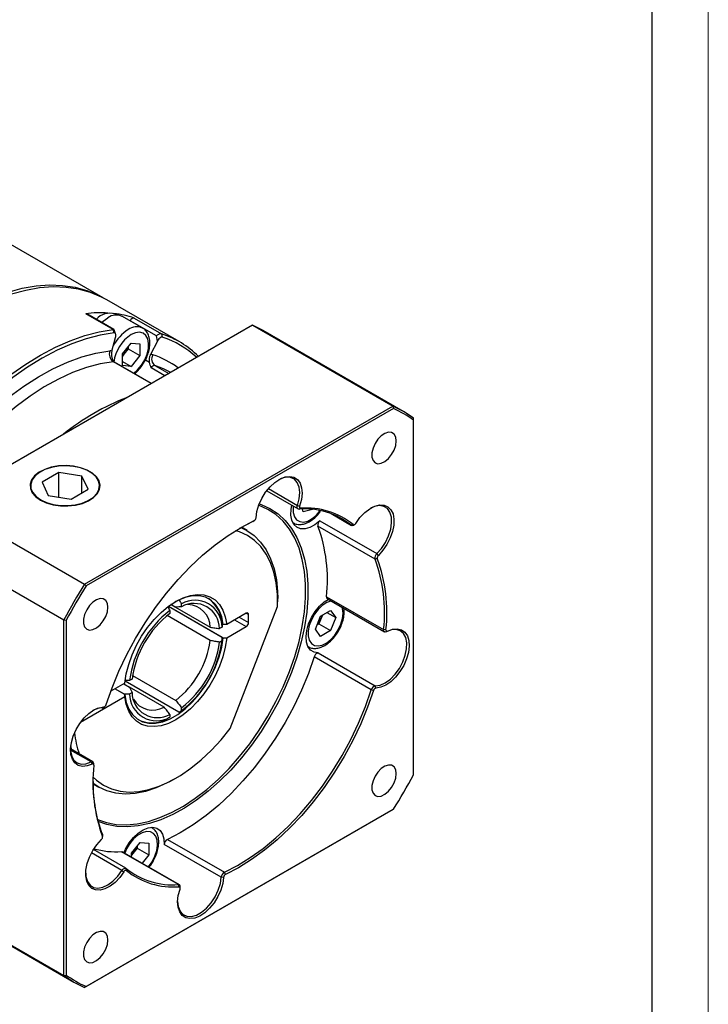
# Model space of a CAD drawing. Header units: millimetres. Extents: x 1897 to 2298, y 1021 to 1304.
# Tile 5 of 6: x 2240 to 2298, y 1081 to 1164. Entities that reach past the tile are written whole.
import ezdxf

# ---------------------------------------------------------------- set-up
doc = ezdxf.new("R2010")
doc.units = ezdxf.units.MM
doc.layers.add('1轮廓实线层', color=7, linetype='Continuous')
doc.layers.add('图框_外框线', color=7, linetype='Continuous', lineweight=18)

msp = doc.modelspace()

# ---------------------------------------------------------------- linework, layer by layer
at = {"layer": '1轮廓实线层', "linetype": 'Continuous', "lineweight": 30}
for p, q in [((2246.956, 1140.654), (2232.899, 1148.769)), ((2253.391, 1136.939), (2247.253, 1140.483)), ((2247.784, 1137.972), (2245.458, 1139.315)), ((2247.857, 1137.962), (2245.541, 1139.299)), ((2248.092, 1139.199), (2247.956, 1139.278)), ((2250.303, 1138.084), (2248.571, 1139.085)), ((2249.237, 1138.7), (2249.24, 1138.707)), ((2251.464, 1137.423), (2249.24, 1138.707)), ((2249.583, 1138.946), (2251.909, 1137.603)), ((2259.625, 1138.329), (2233.433, 1123.209)), ((2247.782, 1137.971), (2247.784, 1137.972)), ((2247.88, 1137.695), (2247.782, 1137.971)), ((2247.998, 1137.606), (2247.884, 1137.929)), ((2259.625, 1138.329), (2271.554, 1131.442)), ((2272.457, 1130.984), (2260.528, 1137.871)), ((2247.679, 1136.127), (2247.987, 1137.282)), ((2251.554, 1136.963), (2250.975, 1135.832)), ((2251.554, 1136.963), (2251.464, 1137.423)), ((2251.909, 1137.603), (2251.911, 1137.602)), ((2251.911, 1137.602), (2251.964, 1137.33)), ((2248.583, 1135.886), (2249.326, 1136.81)), ((2249.078, 1136.325), (2248.707, 1135.863)), ((2249.078, 1136.502), (2249.078, 1136.325)), ((2249.078, 1136.325), (2250.068, 1135.753)), ((2249.326, 1136.81), (2250.068, 1136.743)), ((2250.068, 1136.743), (2250.068, 1135.753)), ((2247.715, 1135.469), (2247.772, 1135.335)), ((2248.583, 1134.896), (2248.583, 1135.886)), ((2248.707, 1135.863), (2248.583, 1135.709)), ((2248.583, 1135.258), (2249.326, 1134.83)), ((2250.068, 1135.753), (2249.326, 1134.83)), ((2250.532, 1135.387), (2250.881, 1135.186)), ((2251.025, 1133.364), (2247.81, 1135.22)), ((2251.053, 1133.38), (2247.892, 1135.205)), ((2249.326, 1134.83), (2248.583, 1134.896)), ((2252.186, 1134.035), (2251.025, 1134.705)), ((2251.344, 1134.904), (2252.518, 1134.226)), ((2252.679, 1134.319), (2252.348, 1134.495)), ((2245.362, 1116.322), (2271.554, 1131.442)), ((2271.615, 1131.249), (2245.499, 1116.173)), ((2271.554, 1131.442), (2271.615, 1131.249)), ((2273.307, 1130.272), (2273.307, 1130.43)), ((2273.307, 1100.114), (2273.307, 1130.272)), ((2241.634, 1125.879), (2241.604, 1125.861)), ((2243.185, 1125.809), (2241.756, 1124.984)), ((2245.137, 1125.507), (2243.185, 1125.809)), ((2243.185, 1123.718), (2243.185, 1125.809)), ((2245.66, 1124.381), (2245.137, 1125.507)), ((2245.137, 1124.079), (2245.137, 1125.507)), ((2245.812, 1125.861), (2245.781, 1125.879)), ((2241.756, 1124.984), (2242.279, 1123.858)), ((2244.231, 1123.556), (2245.66, 1124.381)), ((2260.988, 1124.44), (2263.451, 1123.018)), ((2242.279, 1123.858), (2244.231, 1123.556)), ((2260.836, 1124.252), (2263.497, 1122.715)), ((2233.433, 1123.209), (2245.362, 1116.322)), ((2263.451, 1123.018), (2263.638, 1122.961)), ((2263.57, 1122.699), (2263.71, 1122.77)), ((2263.948, 1122.464), (2263.882, 1122.71)), ((2264.731, 1122.674), (2263.948, 1122.464)), ((2266.302, 1122.315), (2268.036, 1121.314)), ((2266.311, 1122.312), (2268.02, 1121.325)), ((2259.164, 1120.876), (2258.685, 1121.153)), ((2259.665, 1121.653), (2259.774, 1121.715)), ((2259.689, 1121.666), (2259.665, 1121.653)), ((2259.689, 1121.666), (2259.788, 1121.723)), ((2263.056, 1121.55), (2263.082, 1121.535)), ((2270.041, 1118.449), (2265.19, 1121.249)), ((2265.343, 1121.709), (2270.194, 1118.909)), ((2268.195, 1121.385), (2268.02, 1121.325)), ((2268.211, 1121.331), (2268.31, 1121.389)), ((2231.68, 1120.172), (2243.609, 1113.285)), ((2270.233, 1118.486), (2270.041, 1118.449)), ((2270.325, 1118.762), (2270.194, 1118.909)), ((2245.362, 1116.322), (2245.499, 1116.173)), ((2265.922, 1115.251), (2270.773, 1112.451)), ((2252.484, 1114.436), (2257.043, 1111.804)), ((2252.484, 1114.436), (2257.142, 1111.747)), ((2253.112, 1114.353), (2252.7, 1114.59)), ((2252.7, 1114.59), (2256.046, 1112.658)), ((2253.607, 1114.4), (2253.607, 1114.644)), ((2257.746, 1104.045), (2261.767, 1114.409)), ((2261.774, 1114.822), (2261.774, 1115.107)), ((2265.994, 1115.062), (2270.845, 1112.262)), ((2256.046, 1111.515), (2252.369, 1113.638)), ((2252.617, 1114.072), (2252.617, 1113.829)), ((2259.101, 1113.85), (2257.44, 1112.891)), ((2258.507, 1113.507), (2259.299, 1113.05)), ((2259.101, 1113.85), (2259.299, 1113.736)), ((2259.299, 1113.05), (2259.299, 1113.736)), ((2264.983, 1112.485), (2265.411, 1113.589)), ((2265.493, 1113.493), (2265.279, 1112.941)), ((2265.411, 1113.589), (2266.269, 1114.084)), ((2265.565, 1113.678), (2265.493, 1113.493)), ((2265.955, 1113.903), (2266.697, 1113.474)), ((2266.269, 1114.084), (2266.697, 1113.474)), ((2266.697, 1113.474), (2266.269, 1112.37)), ((2243.609, 1113.285), (2243.807, 1113.242)), ((2243.609, 1083.04), (2243.609, 1113.285)), ((2243.807, 1113.242), (2243.807, 1083.084)), ((2257.041, 1112.661), (2256.83, 1112.539)), ((2257.142, 1112.89), (2257.043, 1112.947)), ((2257.44, 1112.891), (2257.142, 1112.89)), ((2257.44, 1111.748), (2259.101, 1112.707)), ((2258.111, 1113.279), (2259.101, 1112.707)), ((2265.279, 1112.941), (2265.125, 1112.853)), ((2265.279, 1112.941), (2266.269, 1112.37)), ((2265.411, 1111.875), (2264.983, 1112.485)), ((2266.269, 1112.37), (2265.411, 1111.875)), ((2270.971, 1112.439), (2270.773, 1112.451)), ((2271.109, 1112.331), (2271.004, 1112.271)), ((2256.83, 1111.396), (2257.041, 1111.518)), ((2257.142, 1111.747), (2257.44, 1111.748)), ((2264.342, 1111.015), (2264.368, 1111.001)), ((2269.727, 1107.337), (2264.876, 1110.137)), ((2265.212, 1110.469), (2270.062, 1107.669)), ((2249.436, 1108.555), (2253.112, 1106.433)), ((2248.785, 1107.894), (2247.588, 1107.204)), ((2248.693, 1107.841), (2249.188, 1107.556)), ((2253.36, 1105.425), (2248.802, 1108.056)), ((2249.394, 1108.246), (2249.183, 1108.125)), ((2270.117, 1107.484), (2270.062, 1107.669)), ((2248.687, 1106.98), (2247.944, 1107.409)), ((2248.786, 1106.923), (2247.944, 1107.409)), ((2248.785, 1106.751), (2248.786, 1106.923)), ((2249.183, 1106.981), (2249.394, 1107.103)), ((2252.122, 1105.861), (2249.188, 1107.555)), ((2269.916, 1107.285), (2269.727, 1107.337)), ((2245.029, 1104.583), (2248.785, 1106.751)), ((2246.853, 1105.802), (2246.996, 1105.872)), ((2246.964, 1105.835), (2247.063, 1105.892)), ((2252.617, 1105.242), (2252.617, 1104.999)), ((2253.607, 1105.57), (2253.607, 1105.814)), ((2246.071, 1101.208), (2244.172, 1102.305)), ((2245.912, 1101.199), (2244.175, 1102.202)), ((2245.912, 1101.199), (2246.004, 1101.025)), ((2246.144, 1100.934), (2246.144, 1101.048)), ((2246.086, 1099.329), (2246.565, 1099.052)), ((2252.866, 1099.676), (2253.114, 1099.819)), ((2271.554, 1097.148), (2245.362, 1082.028)), ((2245.499, 1082.106), (2271.615, 1097.183)), ((2271.615, 1097.183), (2271.554, 1097.148)), ((2251.029, 1095.652), (2251.056, 1095.637)), ((2251.056, 1095.637), (2251.03, 1095.652)), ((2251.056, 1095.637), (2251.086, 1095.618)), ((2246.875, 1095.021), (2246.881, 1094.87)), ((2246.89, 1094.815), (2246.89, 1094.93)), ((2249.336, 1093.439), (2250.078, 1094.362)), ((2250.078, 1094.362), (2250.821, 1094.296)), ((2250.821, 1094.296), (2250.821, 1093.306)), ((2252.4, 1094.617), (2257.251, 1091.817)), ((2248.541, 1091.973), (2245.95, 1093.469)), ((2248.88, 1092.156), (2246.114, 1093.753)), ((2253.346, 1090.771), (2248.495, 1093.571)), ((2253.418, 1090.755), (2248.568, 1093.555)), ((2249.336, 1093.111), (2249.336, 1093.439)), ((2249.46, 1093.415), (2249.336, 1093.261)), ((2249.831, 1093.877), (2249.46, 1093.415)), ((2249.831, 1094.054), (2249.831, 1093.877)), ((2249.831, 1093.877), (2250.821, 1093.306)), ((2256.98, 1091.394), (2252.129, 1094.194)), ((2250.821, 1093.306), (2250.243, 1092.588)), ((2248.541, 1091.973), (2248.706, 1091.868)), ((2248.896, 1092.145), (2248.919, 1091.971)), ((2257.34, 1091.64), (2257.251, 1091.817)), ((2257.177, 1091.386), (2256.98, 1091.394)), ((2253.404, 1090.586), (2253.346, 1090.771)), ((2253.491, 1090.48), (2253.491, 1090.594)), ((2231.68, 1089.927), (2243.609, 1083.04)), ((2232.53, 1089.372), (2244.459, 1082.486)), ((2243.609, 1083.04), (2243.807, 1083.084)), ((2245.499, 1082.106), (2245.362, 1082.028))]:
    msp.add_line(p, q, dxfattribs=at)
at = {"layer": '1轮廓实线层', "linetype": 'Continuous', "lineweight": 30, "flags": 128}
for points in [[(2238.862, 1141.147), (2240.069, 1141.47), (2241.248, 1141.674), (2242.393, 1141.758), (2243.497, 1141.722), (2244.555, 1141.565), (2245.56, 1141.289), (2246.507, 1140.894), (2247.104, 1140.567)], [(2247.253, 1140.483), (2246.804, 1140.723), (2245.857, 1141.117), (2244.852, 1141.393), (2243.794, 1141.55), (2242.69, 1141.587), (2241.545, 1141.503), (2240.366, 1141.298), (2239.159, 1140.975)], [(2246.841, 1138.585), (2246.946, 1138.679), (2247.346, 1138.963)], [(2228.452, 1120.832), (2229.269, 1122.414), (2230.157, 1123.962), (2231.11, 1125.467), (2232.122, 1126.921), (2233.188, 1128.316), (2234.303, 1129.643), (2235.459, 1130.895), (2236.649, 1132.064), (2237.868, 1133.145), (2239.108, 1134.131), (2240.362, 1135.016), (2241.623, 1135.795), (2242.884, 1136.464), (2244.137, 1137.019), (2245.376, 1137.457), (2246.593, 1137.775), (2247.782, 1137.971)], [(2247.88, 1137.695), (2246.701, 1137.501), (2245.494, 1137.186), (2244.266, 1136.752), (2243.023, 1136.202), (2241.773, 1135.539), (2240.523, 1134.766), (2239.279, 1133.889), (2238.05, 1132.912), (2236.841, 1131.84), (2235.661, 1130.68), (2234.515, 1129.439), (2233.41, 1128.123), (2232.353, 1126.74), (2231.349, 1125.298), (2230.404, 1123.805), (2229.524, 1122.27), (2228.714, 1120.701)], [(2249.545, 1134.25), (2249.872, 1134.541), (2250.198, 1134.936), (2250.47, 1135.387), (2250.669, 1135.865), (2250.784, 1136.34), (2250.808, 1136.783), (2250.738, 1137.165), (2250.579, 1137.462), (2250.342, 1137.657), (2250.041, 1137.735), (2249.695, 1137.694), (2249.326, 1137.534)], [(2229.619, 1120.287), (2230.421, 1121.844), (2231.297, 1123.367), (2232.241, 1124.843), (2233.247, 1126.264), (2234.309, 1127.621), (2235.419, 1128.904), (2236.571, 1130.105), (2237.756, 1131.216), (2238.968, 1132.23), (2240.197, 1133.14), (2241.437, 1133.941), (2242.678, 1134.627), (2243.914, 1135.193), (2245.134, 1135.637), (2246.333, 1135.954), (2247.502, 1136.143)], [(2248.707, 1135.863), (2248.62, 1135.763), (2248.583, 1135.726)], [(2247.81, 1135.22), (2246.679, 1135.037), (2245.52, 1134.73), (2244.338, 1134.301), (2243.143, 1133.753), (2241.941, 1133.089), (2240.742, 1132.314), (2239.552, 1131.433), (2238.379, 1130.452), (2237.232, 1129.376), (2236.118, 1128.214), (2235.043, 1126.973), (2234.016, 1125.66), (2233.042, 1124.285), (2232.128, 1122.856), (2231.281, 1121.383), (2230.505, 1119.875)], [(2252.348, 1134.495), (2252.071, 1134.626), (2251.344, 1134.904)], [(2271.846, 1128.496), (2271.8, 1128.823), (2271.666, 1129.067), (2271.455, 1129.208), (2271.187, 1129.232), (2270.885, 1129.137), (2270.576, 1128.932), (2270.287, 1128.635), (2270.045, 1128.272), (2269.87, 1127.876), (2269.779, 1127.481), (2269.779, 1127.123), (2269.87, 1126.834), (2270.045, 1126.639), (2270.287, 1126.556), (2270.576, 1126.592), (2270.885, 1126.743), (2271.187, 1126.997), (2271.455, 1127.331), (2271.666, 1127.715), (2271.8, 1128.115), (2271.846, 1128.496)], [(2241.604, 1123.468), (2242.105, 1123.235), (2242.682, 1123.07), (2243.306, 1122.981), (2243.949, 1122.971), (2244.581, 1123.041), (2245.172, 1123.187), (2245.694, 1123.404), (2246.124, 1123.681), (2246.441, 1124.004), (2246.629, 1124.359), (2246.682, 1124.729), (2246.595, 1125.097), (2246.373, 1125.446), (2246.026, 1125.758), (2245.572, 1126.021), (2245.029, 1126.221), (2244.426, 1126.349), (2243.788, 1126.399), (2243.147, 1126.369), (2242.532, 1126.26), (2241.972, 1126.077), (2241.493, 1125.829), (2241.118, 1125.528), (2240.864, 1125.187), (2240.742, 1124.822), (2240.76, 1124.451), (2240.915, 1124.09), (2241.201, 1123.758), (2241.604, 1123.468)], [(2241.635, 1123.486), (2242.129, 1123.257), (2242.697, 1123.094), (2243.312, 1123.006), (2243.946, 1122.996), (2244.568, 1123.065), (2245.15, 1123.209), (2245.665, 1123.423), (2246.089, 1123.695), (2246.401, 1124.014), (2246.587, 1124.364), (2246.638, 1124.728), (2246.553, 1125.091), (2246.334, 1125.434), (2245.993, 1125.743), (2245.544, 1126.002), (2245.01, 1126.199), (2244.415, 1126.325), (2243.787, 1126.374), (2243.155, 1126.345), (2242.549, 1126.237), (2241.997, 1126.057), (2241.526, 1125.813), (2241.156, 1125.515), (2240.905, 1125.179), (2240.786, 1124.82), (2240.803, 1124.454), (2240.956, 1124.099), (2241.238, 1123.771), (2241.635, 1123.486)], [(2259.936, 1121.969), (2260.011, 1122.503), (2260.176, 1123.059), (2260.426, 1123.611), (2260.746, 1124.13), (2261.123, 1124.591), (2261.536, 1124.973), (2261.967, 1125.257), (2262.394, 1125.428), (2262.796, 1125.479), (2263.154, 1125.407), (2263.45, 1125.215), (2263.67, 1124.913), (2263.803, 1124.515), (2263.843, 1124.042), (2263.787, 1123.515), (2263.638, 1122.961)], [(2263.451, 1123.018), (2263.598, 1123.578), (2263.645, 1124.107), (2263.589, 1124.575), (2263.433, 1124.957), (2263.186, 1125.23), (2262.861, 1125.381), (2262.477, 1125.401), (2262.055, 1125.287), (2261.862, 1125.197)], [(2246.458, 1096.317), (2247.213, 1096.05), (2248.044, 1095.893), (2248.923, 1095.856), (2249.842, 1095.939), (2250.794, 1096.143), (2251.769, 1096.465), (2252.76, 1096.902), (2253.758, 1097.451), (2254.753, 1098.106), (2255.737, 1098.863), (2256.702, 1099.713), (2257.638, 1100.651), (2258.538, 1101.667), (2259.395, 1102.753), (2260.199, 1103.899), (2260.944, 1105.095), (2261.625, 1106.33), (2262.233, 1107.594), (2262.766, 1108.876), (2263.216, 1110.164), (2263.582, 1111.446), (2263.859, 1112.713), (2264.045, 1113.952), (2264.138, 1115.153), (2264.138, 1116.305), (2264.045, 1117.398), (2263.859, 1118.423), (2263.582, 1119.37), (2263.216, 1120.23), (2262.766, 1120.998), (2262.233, 1121.665), (2261.625, 1122.226), (2260.944, 1122.676), (2260.199, 1123.011), (2260.163, 1123.024)], [(2260.204, 1123.132), (2260.36, 1123.079), (2261.113, 1122.741), (2261.799, 1122.287), (2262.414, 1121.72), (2262.951, 1121.047), (2263.406, 1120.272), (2263.775, 1119.403), (2264.054, 1118.448), (2264.242, 1117.414), (2264.336, 1116.311), (2264.336, 1115.148), (2264.242, 1113.936), (2264.054, 1112.685), (2263.775, 1111.407), (2263.406, 1110.112), (2262.951, 1108.812), (2262.414, 1107.518), (2261.799, 1106.242), (2261.113, 1104.996), (2260.36, 1103.789), (2259.548, 1102.632), (2258.684, 1101.536), (2257.776, 1100.511), (2256.83, 1099.564), (2255.857, 1098.706), (2254.863, 1097.942), (2253.859, 1097.281), (2252.852, 1096.727), (2251.852, 1096.286), (2250.868, 1095.961), (2249.907, 1095.755), (2248.979, 1095.671), (2248.092, 1095.708), (2247.253, 1095.867), (2246.507, 1096.13)], [(2265.343, 1121.709), (2264.929, 1121.368), (2264.506, 1121.133), (2264.096, 1121.016), (2263.719, 1121.023), (2263.397, 1121.153), (2263.145, 1121.4), (2262.976, 1121.751), (2262.9, 1122.188), (2262.92, 1122.688), (2262.98, 1123.014)], [(2263.09, 1122.951), (2263.076, 1122.822), (2263.088, 1122.399), (2263.192, 1122.046), (2263.381, 1121.786), (2263.644, 1121.634), (2263.965, 1121.6), (2264.322, 1121.686), (2264.694, 1121.888), (2265.057, 1122.191), (2265.387, 1122.574)], [(2263.57, 1122.699), (2263.527, 1122.703), (2263.49, 1122.72), (2263.46, 1122.749), (2263.439, 1122.788), (2263.427, 1122.837), (2263.425, 1122.893), (2263.433, 1122.954), (2263.451, 1123.018)], [(2263.638, 1122.961), (2263.628, 1122.923), (2263.623, 1122.886), (2263.624, 1122.852), (2263.632, 1122.823), (2263.644, 1122.799), (2263.662, 1122.782), (2263.684, 1122.772), (2263.71, 1122.77)], [(2268.408, 1121.488), (2268.762, 1121.979), (2269.161, 1122.399), (2269.586, 1122.729), (2270.017, 1122.953), (2270.433, 1123.058), (2270.813, 1123.041), (2271.139, 1122.903), (2271.395, 1122.649), (2271.569, 1122.292), (2271.651, 1121.85), (2271.638, 1121.344), (2271.531, 1120.799), (2271.334, 1120.242), (2271.058, 1119.699), (2270.716, 1119.198), (2270.325, 1118.762)], [(2270.194, 1118.909), (2270.589, 1119.353), (2270.93, 1119.866), (2271.196, 1120.42), (2271.375, 1120.984), (2271.455, 1121.526), (2271.433, 1122.017), (2271.309, 1122.43), (2271.09, 1122.741), (2270.789, 1122.933), (2270.422, 1122.996), (2270.01, 1122.926), (2269.652, 1122.77)], [(2247.198, 1106.071), (2247.699, 1107.5), (2248.286, 1108.922), (2248.954, 1110.327), (2249.698, 1111.703), (2250.511, 1113.039), (2251.387, 1114.326), (2252.32, 1115.552), (2253.302, 1116.708), (2254.326, 1117.785), (2255.382, 1118.775), (2256.464, 1119.669), (2257.562, 1120.462), (2258.668, 1121.146), (2259.774, 1121.715)], [(2259.665, 1121.653), (2258.569, 1121.088), (2258.505, 1121.052)], [(2258.644, 1121.13), (2259.149, 1120.885), (2259.773, 1120.449), (2260.322, 1119.899), (2260.79, 1119.24), (2261.171, 1118.481), (2261.462, 1117.628), (2261.659, 1116.692), (2261.76, 1115.683), (2261.774, 1115.107)], [(2268.195, 1121.385), (2268.216, 1121.373), (2268.241, 1121.368), (2268.269, 1121.371), (2268.298, 1121.382), (2268.328, 1121.4), (2268.357, 1121.424), (2268.384, 1121.454), (2268.408, 1121.488)], [(2261.767, 1114.409), (2261.757, 1115.445), (2261.653, 1116.419), (2261.456, 1117.322), (2261.17, 1118.144), (2260.795, 1118.876), (2260.338, 1119.509), (2259.802, 1120.037), (2259.193, 1120.455), (2258.519, 1120.757), (2258.181, 1120.858)], [(2248.785, 1107.894), (2248.902, 1108.682), (2249.109, 1109.493), (2249.401, 1110.312), (2249.771, 1111.12), (2250.212, 1111.9), (2250.715, 1112.637), (2251.268, 1113.314), (2251.861, 1113.917), (2252.48, 1114.433), (2253.112, 1114.851), (2253.745, 1115.163), (2254.363, 1115.361), (2254.956, 1115.443), (2255.509, 1115.405), (2256.012, 1115.248), (2256.453, 1114.977), (2256.823, 1114.597), (2257.115, 1114.115), (2257.322, 1113.542), (2257.44, 1112.891)], [(2257.142, 1112.89), (2257.018, 1113.547), (2256.799, 1114.119), (2256.49, 1114.592), (2256.1, 1114.956), (2255.636, 1115.202), (2255.11, 1115.325), (2254.533, 1115.321), (2253.92, 1115.19), (2253.285, 1114.937), (2253.037, 1114.807)], [(2247.346, 1114.352), (2247.3, 1114.679), (2247.166, 1114.924), (2246.955, 1115.065), (2246.687, 1115.089), (2246.385, 1114.994), (2246.076, 1114.789), (2245.787, 1114.491), (2245.545, 1114.129), (2245.37, 1113.732), (2245.279, 1113.338), (2245.279, 1112.98), (2245.37, 1112.691), (2245.545, 1112.496), (2245.787, 1112.412), (2246.076, 1112.448), (2246.385, 1112.6), (2246.687, 1112.854), (2246.955, 1113.188), (2247.166, 1113.572), (2247.3, 1113.972), (2247.346, 1114.352)], [(2265.212, 1110.469), (2264.857, 1110.53), (2264.563, 1110.713), (2264.346, 1111.007), (2264.217, 1111.398), (2264.183, 1111.866), (2264.245, 1112.385), (2264.401, 1112.929), (2264.641, 1113.47), (2264.954, 1113.98), (2265.324, 1114.432), (2265.731, 1114.802), (2266.062, 1115.023)], [(2266.313, 1114.878), (2266.299, 1114.875), (2265.933, 1114.745), (2265.562, 1114.503), (2265.208, 1114.166), (2264.893, 1113.754), (2264.639, 1113.294), (2264.459, 1112.814), (2264.367, 1112.344), (2264.367, 1111.914), (2264.459, 1111.551), (2264.639, 1111.278), (2264.893, 1111.112), (2265.208, 1111.063), (2265.562, 1111.134), (2265.933, 1111.322), (2266.299, 1111.614), (2266.636, 1111.991), (2266.922, 1112.431), (2267.141, 1112.905), (2267.278, 1113.383), (2267.325, 1113.837), (2267.325, 1113.837)], [(2267.325, 1113.837), (2267.278, 1114.236), (2267.248, 1114.338)], [(2265.55, 1113.67), (2265.536, 1113.619), (2265.493, 1113.493)], [(2270.062, 1107.669), (2270.474, 1107.736), (2270.909, 1107.933), (2271.342, 1108.248), (2271.751, 1108.664), (2272.111, 1109.158), (2272.404, 1109.701), (2272.613, 1110.265), (2272.726, 1110.818), (2272.737, 1111.329), (2272.646, 1111.77), (2272.457, 1112.117), (2272.181, 1112.349), (2271.834, 1112.455), (2271.434, 1112.429), (2271.004, 1112.271)], [(2271.109, 1112.331), (2271.535, 1112.491), (2271.933, 1112.53), (2272.286, 1112.445), (2272.575, 1112.242), (2272.787, 1111.93), (2272.911, 1111.524), (2272.941, 1111.044), (2272.876, 1110.514), (2272.719, 1109.959), (2272.478, 1109.406), (2272.163, 1108.882), (2271.792, 1108.414), (2271.381, 1108.023), (2270.951, 1107.729), (2270.523, 1107.546), (2270.117, 1107.484)], [(2271.004, 1112.271), (2270.955, 1112.252), (2270.909, 1112.245), (2270.867, 1112.252), (2270.831, 1112.271), (2270.803, 1112.302), (2270.783, 1112.343), (2270.773, 1112.393), (2270.773, 1112.451)], [(2270.971, 1112.439), (2270.971, 1112.405), (2270.977, 1112.375), (2270.989, 1112.35), (2271.005, 1112.331), (2271.027, 1112.32), (2271.052, 1112.316), (2271.08, 1112.32), (2271.109, 1112.331)], [(2257.44, 1111.748), (2257.322, 1110.96), (2257.115, 1110.149), (2256.823, 1109.33), (2256.453, 1108.522), (2256.012, 1107.742), (2255.509, 1107.005), (2254.956, 1106.328), (2254.363, 1105.726), (2253.745, 1105.21), (2253.112, 1104.791), (2252.48, 1104.479), (2251.861, 1104.281), (2251.268, 1104.2), (2250.715, 1104.238), (2250.212, 1104.394), (2249.771, 1104.665), (2249.401, 1105.045), (2249.109, 1105.527), (2248.902, 1106.1), (2248.785, 1106.751)], [(2248.786, 1106.923), (2248.91, 1106.267), (2249.129, 1105.695), (2249.437, 1105.222), (2249.828, 1104.858), (2250.291, 1104.612), (2250.818, 1104.489), (2251.394, 1104.493), (2252.007, 1104.623), (2252.642, 1104.877), (2253.285, 1105.248), (2253.92, 1105.728), (2254.533, 1106.305), (2255.11, 1106.967), (2255.636, 1107.697), (2256.1, 1108.479), (2256.49, 1109.294), (2256.799, 1110.123), (2257.018, 1110.947), (2257.142, 1111.747)], [(2264.876, 1110.137), (2264.379, 1108.72), (2263.796, 1107.309), (2263.134, 1105.915), (2262.396, 1104.55), (2261.589, 1103.225), (2260.72, 1101.948), (2259.794, 1100.732), (2258.82, 1099.585), (2257.805, 1098.516), (2256.756, 1097.534), (2255.683, 1096.647), (2254.594, 1095.861), (2253.496, 1095.183), (2252.4, 1094.617)], [(2257.251, 1091.817), (2258.347, 1092.382), (2259.444, 1093.061), (2260.534, 1093.847), (2261.607, 1094.734), (2262.655, 1095.716), (2263.671, 1096.785), (2264.645, 1097.932), (2265.571, 1099.148), (2266.44, 1100.424), (2267.247, 1101.75), (2267.984, 1103.115), (2268.647, 1104.509), (2269.229, 1105.92), (2269.727, 1107.337)], [(2269.916, 1107.285), (2269.415, 1105.856), (2268.828, 1104.434), (2268.16, 1103.029), (2267.416, 1101.653), (2266.603, 1100.317), (2265.727, 1099.03), (2264.794, 1097.804), (2263.811, 1096.648), (2262.788, 1095.571), (2261.731, 1094.581), (2260.65, 1093.686), (2259.551, 1092.894), (2258.445, 1092.21), (2257.34, 1091.64)], [(2246.004, 1101.025), (2245.579, 1100.865), (2245.18, 1100.826), (2244.828, 1100.91), (2244.539, 1101.114), (2244.327, 1101.426), (2244.203, 1101.832), (2244.173, 1102.312), (2244.238, 1102.842), (2244.395, 1103.397), (2244.636, 1103.95), (2244.95, 1104.473), (2245.322, 1104.942), (2245.733, 1105.333), (2246.163, 1105.627), (2246.591, 1105.809), (2246.996, 1105.872)], [(2246.853, 1105.802), (2246.442, 1105.734), (2246.076, 1105.576)], [(2246.089, 1099.912), (2246.38, 1099.641), (2246.982, 1099.215), (2247.649, 1098.905), (2248.376, 1098.712), (2249.154, 1098.639), (2249.974, 1098.686), (2250.829, 1098.854), (2251.707, 1099.14), (2252.602, 1099.541), (2253.501, 1100.053), (2254.397, 1100.67), (2255.278, 1101.387), (2256.136, 1102.194), (2256.962, 1103.083), (2257.746, 1104.045)], [(2244.284, 1102.24), (2244.264, 1102.312), (2244.195, 1102.587)], [(2244.172, 1102.278), (2244.179, 1102.141), (2244.27, 1101.7), (2244.459, 1101.353), (2244.734, 1101.121), (2245.082, 1101.015), (2245.482, 1101.042), (2245.912, 1101.199)], [(2246.143, 1100.917), (2246.143, 1100.951), (2246.137, 1100.981), (2246.125, 1101.006), (2246.108, 1101.024), (2246.087, 1101.036), (2246.062, 1101.04), (2246.034, 1101.036), (2246.004, 1101.025)], [(2271.846, 1100.204), (2271.8, 1100.531), (2271.666, 1100.776), (2271.455, 1100.916), (2271.187, 1100.94), (2270.885, 1100.846), (2270.576, 1100.641), (2270.287, 1100.343), (2270.045, 1099.98), (2269.87, 1099.584), (2269.779, 1099.189), (2269.779, 1098.832), (2269.87, 1098.542), (2270.045, 1098.348), (2270.287, 1098.264), (2270.576, 1098.3), (2270.885, 1098.452), (2271.187, 1098.706), (2271.455, 1099.04), (2271.666, 1099.423), (2271.8, 1099.823), (2271.846, 1100.204)], [(2252.866, 1099.676), (2252.378, 1099.41), (2251.454, 1098.991), (2250.546, 1098.691), (2249.663, 1098.514), (2248.814, 1098.462), (2248.01, 1098.534), (2247.258, 1098.731), (2246.568, 1099.05), (2246.085, 1099.375)], [(2248.7, 1093.479), (2248.845, 1093.796), (2249.15, 1094.311), (2249.513, 1094.771), (2249.916, 1095.153), (2250.338, 1095.436), (2250.757, 1095.606), (2251.15, 1095.653), (2251.499, 1095.577), (2251.783, 1095.379), (2251.99, 1095.071), (2252.107, 1094.669), (2252.129, 1094.194)], [(2250.787, 1092.274), (2250.794, 1092.282), (2251.095, 1092.709), (2251.332, 1093.177), (2251.491, 1093.658), (2251.56, 1094.12), (2251.537, 1094.535), (2251.422, 1094.878), (2251.222, 1095.126), (2250.951, 1095.263), (2250.625, 1095.282), (2250.264, 1095.181), (2249.892, 1094.966), (2249.532, 1094.651), (2249.206, 1094.256), (2248.934, 1093.805), (2248.773, 1093.436)], [(2248.706, 1091.868), (2248.352, 1091.377), (2247.953, 1090.957), (2247.528, 1090.627), (2247.096, 1090.403), (2246.68, 1090.297), (2246.3, 1090.314), (2245.974, 1090.453), (2245.719, 1090.707), (2245.545, 1091.064), (2245.463, 1091.506), (2245.476, 1092.012), (2245.583, 1092.556), (2245.779, 1093.114), (2246.055, 1093.657), (2246.398, 1094.158), (2246.789, 1094.594)], [(2246.875, 1095.021), (2246.887, 1094.973), (2246.89, 1094.93)], [(2248.495, 1093.571), (2248.538, 1093.567), (2248.568, 1093.555)], [(2249.46, 1093.415), (2249.372, 1093.316), (2249.336, 1093.278)], [(2245.457, 1091.743), (2245.483, 1091.453), (2245.607, 1091.04), (2245.826, 1090.729), (2246.127, 1090.537), (2246.494, 1090.474), (2246.906, 1090.544), (2247.341, 1090.743), (2247.774, 1091.061), (2248.182, 1091.478), (2248.541, 1091.973)], [(2248.541, 1091.973), (2248.581, 1092.029), (2248.627, 1092.079), (2248.675, 1092.119), (2248.725, 1092.149), (2248.773, 1092.167), (2248.819, 1092.172), (2248.861, 1092.165), (2248.896, 1092.145)], [(2248.919, 1091.971), (2248.897, 1091.983), (2248.873, 1091.988), (2248.845, 1091.984), (2248.816, 1091.974), (2248.786, 1091.956), (2248.757, 1091.931), (2248.73, 1091.902), (2248.706, 1091.868)], [(2257.177, 1091.386), (2257.103, 1090.852), (2256.937, 1090.296), (2256.688, 1089.745), (2256.367, 1089.226), (2255.991, 1088.764), (2255.578, 1088.382), (2255.147, 1088.099), (2254.72, 1087.927), (2254.318, 1087.877), (2253.96, 1087.949), (2253.664, 1088.141), (2253.444, 1088.443), (2253.311, 1088.841), (2253.271, 1089.314), (2253.327, 1089.841), (2253.475, 1090.395)], [(2253.272, 1089.33), (2253.327, 1088.895), (2253.483, 1088.513), (2253.73, 1088.24), (2254.055, 1088.089), (2254.439, 1088.07), (2254.861, 1088.183), (2255.298, 1088.422), (2255.726, 1088.774), (2256.12, 1089.22), (2256.459, 1089.734), (2256.724, 1090.288), (2256.901, 1090.852), (2256.98, 1091.394)], [(2253.475, 1090.395), (2253.486, 1090.433), (2253.491, 1090.47), (2253.489, 1090.503), (2253.482, 1090.533), (2253.47, 1090.556), (2253.452, 1090.574), (2253.429, 1090.584), (2253.404, 1090.586)], [(2247.346, 1086.06), (2247.3, 1086.387), (2247.166, 1086.632), (2246.955, 1086.773), (2246.687, 1086.797), (2246.385, 1086.702), (2246.076, 1086.497), (2245.787, 1086.2), (2245.545, 1085.837), (2245.37, 1085.44), (2245.279, 1085.046), (2245.279, 1084.688), (2245.37, 1084.399), (2245.545, 1084.204), (2245.787, 1084.121), (2246.076, 1084.157), (2246.385, 1084.308), (2246.687, 1084.562), (2246.955, 1084.896), (2247.166, 1085.28), (2247.3, 1085.68), (2247.346, 1086.06)]]:
    msp.add_lwpolyline(points, dxfattribs=at)
at = {"layer": '1轮廓实线层', "linetype": 'Continuous', "lineweight": 30}
for centre, radius, start, end in [((2246.711, 1128.747), 10.642, 86.57941, 96.76552), ((2245.477, 1139.186), 0.13, 60.61417, 98.52227), ((2247.483, 1137.872), 1.483, 71.40112, 139.70926), ((2248.059, 1138.003), 1.196, 64.69417, 126.61623), ((2246.866, 1130.683), 8.698, 71.80192, 83.42597), ((2249.573, 1138.595), 0.351, 88.39282, 161.33342), ((2251.011, 1134.9), 3.622, 122.25907, 152.53283), ((2249.792, 1137), 1.199, 65.11748, 126.57508), ((2255.846, 1129.759), 9.367, 60.00729, 66.20432), ((2251.067, 1134.805), 3.238, 122.5484, 172.94915), ((2249.397, 1130.02), 7.988, 45.11066, 71.6576), ((2249.487, 1129.833), 7.896, 46.85245, 71.71481), ((2248.287, 1135.893), 0.825, 162.33214, 234.66153), ((2247.553, 1135.721), 0.425, 72.69791, 96.9323), ((2247.319, 1136.977), 1.78, 321.23048, 341.54029), ((2251.027, 1135.409), 0.426, 72.86781, 97.0641), ((2251.758, 1135.467), 0.699, 150.02872, 233.61322), ((2248.934, 1128.878), 7.285, 52.94254, 72.26602), ((2247.828, 1135.091), 0.13, 60.7017, 97.95156), ((2251.327, 1134.576), 0.329, 87.07881, 156.80508), ((2256.107, 1113.606), 19.899, 110.98487, 129.00975), ((2267.779, 1122.882), 9.356, 53.78222, 66.20702), ((2267.832, 1122.745), 9.308, 53.97004, 66.0192), ((2264.069, 1116.422), 6.297, 51.13779, 94.54156), ((2264.213, 1116.443), 6.347, 51.13776, 94.54156), ((2259.618, 1121.994), 0.319, 299.14361, 355.55778), ((2265.658, 1121.349), 0.478, 131.19336, 192.01929), ((2252.64, 1116.674), 13.359, 353.88544, 20.03053), ((2268.111, 1121.467), 0.169, 237.26983, 306.34644), ((2270.509, 1118.549), 0.478, 131.19336, 192.01929), ((2270.514, 1118.545), 0.287, 131.1931, 192.01953), ((2257.582, 1113.873), 13.465, 353.88546, 20.03053), ((2257.491, 1113.874), 13.359, 353.88544, 20.03053), ((2286.423, 1090.591), 48.457, 147.92627, 152.07373), ((2286.384, 1090.613), 48.217, 147.98912, 152.01088), ((2266.108, 1115.213), 0.189, 168.4625, 232.92609), ((2254.749, 1112.656), 2.292, 0.10647, 119.88278), ((2254.667, 1112.514), 2.163, 0.65019, 119.33906), ((2254.084, 1112.617), 1.963, 1.18646, 88.33814), ((2254.3, 1112.85), 2.745, 2.04549, 54.63156), ((2258.023, 1106.986), 8.912, 127.33907, 172.66093), ((2257.777, 1107.128), 8.457, 127.59838, 172.40162), ((2259.179, 1113.755), 0.122, 350.78614, 129.20316), ((2263.837, 1114.136), 1.777, 318.44816, 338.7857), ((2258.869, 1113.069), 0.43, 302.60555, 357.39443), ((2248.289, 1112.606), 7.834, 308.00251, 351.99749), ((2248.201, 1112.656), 8.912, 307.33907, 352.66093), ((2248.448, 1112.514), 8.457, 307.59838, 352.40162), ((2265.308, 1110.036), 0.444, 102.55595, 166.75624), ((2270.159, 1107.235), 0.444, 102.55595, 166.75624), ((2251.475, 1106.986), 2.292, 180.10647, 299.88278), ((2251.557, 1107.128), 2.163, 180.65019, 299.33906), ((2270.175, 1107.224), 0.266, 102.55602, 166.75623), ((2246.939, 1106.132), 0.266, 282.55602, 346.75623), ((2251.161, 1107.523), 1.92, 210.41752, 300.05326), ((2246.842, 1106.037), 0.235, 272.84194, 301.20439), ((2251.085, 1107.213), 2.686, 244.76029, 298.56025), ((2252.55, 1104.507), 8.083, 185.83915, 198.96151), ((2245.995, 1101.073), 0.151, 350.44021, 123.37792), ((2259.532, 1099.482), 13.465, 173.88546, 200.03053), ((2230.729, 1122.742), 48.217, 327.98912, 332.01088), ((2258.334, 1099.355), 12.251, 179.16141, 200.7185), ((2246.6, 1094.81), 0.287, 311.1931, 12.01953), ((2252.659, 1094.153), 0.532, 119.14405, 175.5576), ((2248.066, 1100.509), 6.951, 254.0827, 273.53986), ((2248.072, 1094.53), 1.78, 321.23042, 341.54028), ((2252.847, 1097.048), 6.297, 231.13779, 274.54156), ((2252.901, 1096.913), 6.347, 231.13776, 274.54156), ((2257.51, 1091.353), 0.532, 119.14405, 175.5576), ((2257.495, 1091.362), 0.319, 119.14361, 175.55778), ((2253.34, 1090.618), 0.153, 350.99515, 87.93438), ((2249.136, 1090.588), 9.356, 233.78222, 246.20702), ((2249.281, 1090.611), 9.308, 233.97004, 246.0192)]:
    msp.add_arc(centre, radius, start, end, dxfattribs=at)
for points, knots in [([(2247.881, 1137.929), (2247.881, 1137.932), (2247.879, 1137.952), (2247.849, 1137.972), (2247.806, 1137.972), (2247.784, 1137.972)], [0, 0, 0, 0, 0.088861, 0.544141, 1, 1, 1, 1]), ([(2249.615, 1134.21), (2249.657, 1134.241), (2249.828, 1134.37), (2250.099, 1134.679), (2250.408, 1135.116), (2250.653, 1135.598), (2250.826, 1136.096), (2250.917, 1136.592), (2250.917, 1137.064), (2250.823, 1137.476), (2250.639, 1137.801), (2250.457, 1138.005), (2250.322, 1138.063), (2250.29, 1138.077)], [0, 0, 0, 0, 0.034549, 0.141077, 0.247267, 0.353392, 0.459858, 0.567093, 0.675597, 0.785363, 0.880384, 0.971757, 1, 1, 1, 1]), ([(2247.987, 1137.282), (2248.001, 1137.35), (2248.025, 1137.467), (2248.008, 1137.596), (2247.97, 1137.667), (2247.925, 1137.696), (2247.892, 1137.695), (2247.88, 1137.695)], [0, 0, 0, 0, 0.345991, 0.588029, 0.767058, 0.909602, 1, 1, 1, 1]), ([(2251.909, 1137.603), (2251.886, 1137.607), (2251.838, 1137.616), (2251.743, 1137.596), (2251.639, 1137.553), (2251.544, 1137.493), (2251.488, 1137.446), (2251.465, 1137.424), (2251.464, 1137.423)], [0, 0, 0, 0, 0.1990683, 0.3978801, 0.603615, 0.8245479, 0.9933436, 1, 1, 1, 1]), ([(2251.964, 1137.33), (2251.945, 1137.332), (2251.907, 1137.338), (2251.829, 1137.303), (2251.732, 1137.225), (2251.632, 1137.104), (2251.578, 1137.006), (2251.554, 1136.963)], [0, 0, 0, 0, 0.143453, 0.286169, 0.490821, 0.774678, 1, 1, 1, 1]), ([(2247.679, 1136.127), (2247.664, 1136.042), (2247.634, 1135.872), (2247.663, 1135.643), (2247.702, 1135.513), (2247.715, 1135.469)], [0, 0, 0, 0, 0.394137, 0.795405, 1, 1, 1, 1]), ([(2247.893, 1135.21), (2247.885, 1135.213), (2247.827, 1135.234), (2247.776, 1135.312), (2247.769, 1135.331), (2247.768, 1135.333)], [0, 0, 0, 0, 0.131189, 0.883162, 1, 1, 1, 1]), ([(2250.881, 1135.186), (2250.872, 1135.286), (2250.854, 1135.475), (2250.911, 1135.699), (2250.963, 1135.807), (2250.975, 1135.832)], [0, 0, 0, 0, 0.465882, 0.876792, 1, 1, 1, 1]), ([(2251.025, 1134.705), (2251.024, 1134.706), (2251.01, 1134.746), (2250.981, 1134.823), (2250.926, 1134.978), (2250.899, 1135.103), (2250.881, 1135.186)], [0, 0, 0, 0, 0.00788, 0.258493, 0.508733, 1, 1, 1, 1]), ([(2263.065, 1121.561), (2263.095, 1121.538), (2263.219, 1121.444), (2263.496, 1121.385), (2263.861, 1121.39), (2264.244, 1121.505), (2264.635, 1121.717), (2265.012, 1122.03), (2265.278, 1122.304), (2265.395, 1122.482), (2265.414, 1122.51)], [0, 0, 0, 0, 0.047313, 0.192564, 0.337169, 0.487737, 0.645776, 0.80769, 0.969665, 1, 1, 1, 1]), ([(2252.453, 1114.359), (2252.479, 1114.313), (2252.533, 1114.218), (2252.588, 1114.122), (2252.617, 1114.072)], [0, 0, 0, 0, 0.473421, 1, 1, 1, 1]), ([(2253.607, 1114.4), (2253.526, 1114.392), (2253.361, 1114.376), (2253.196, 1114.361), (2253.112, 1114.353)], [0, 0, 0, 0, 0.494647, 1, 1, 1, 1]), ([(2253.607, 1114.644), (2253.578, 1114.694), (2253.519, 1114.796), (2253.46, 1114.899), (2253.43, 1114.951)], [0, 0, 0, 0, 0.490206, 1, 1, 1, 1]), ([(2264.365, 1111.02), (2264.403, 1110.992), (2264.537, 1110.897), (2264.824, 1110.846), (2265.192, 1110.864), (2265.577, 1110.99), (2265.967, 1111.216), (2266.345, 1111.536), (2266.69, 1111.933), (2266.985, 1112.385), (2267.215, 1112.872), (2267.369, 1113.371), (2267.424, 1113.742), (2267.428, 1114.022), (2267.431, 1114.157), (2267.41, 1114.238), (2267.409, 1114.245)], [0, 0, 0, 0, 0.032863, 0.114741, 0.196667, 0.282268, 0.371948, 0.463526, 0.554996, 0.646202, 0.737436, 0.829033, 0.921398, 0.945688, 0.995356, 1, 1, 1, 1]), ([(2256.046, 1112.658), (2256.178, 1112.638), (2256.44, 1112.598), (2256.701, 1112.559), (2256.83, 1112.539)], [0, 0, 0, 0, 0.505353, 1, 1, 1, 1]), ([(2257.043, 1112.947), (2257.042, 1112.885), (2257.042, 1112.79), (2257.041, 1112.694), (2257.041, 1112.661)], [0, 0, 0, 0, 0.649876, 1, 1, 1, 1]), ([(2257.041, 1111.518), (2257.041, 1111.551), (2257.042, 1111.647), (2257.042, 1111.742), (2257.043, 1111.804)], [0, 0, 0, 0, 0.350124, 1, 1, 1, 1]), ([(2256.83, 1111.396), (2256.701, 1111.415), (2256.44, 1111.455), (2256.178, 1111.495), (2256.046, 1111.515)], [0, 0, 0, 0, 0.494647, 1, 1, 1, 1]), ([(2249.183, 1108.125), (2249.125, 1108.125), (2249.008, 1108.124), (2248.891, 1108.124), (2248.831, 1108.124)], [0, 0, 0, 0, 0.493808, 1, 1, 1, 1]), ([(2248.687, 1106.98), (2248.794, 1106.981), (2248.96, 1106.981), (2249.125, 1106.981), (2249.183, 1106.981)], [0, 0, 0, 0, 0.649876, 1, 1, 1, 1]), ([(2249.188, 1107.556), (2249.223, 1107.479), (2249.291, 1107.329), (2249.36, 1107.178), (2249.394, 1107.103)], [0, 0, 0, 0, 0.505353, 1, 1, 1, 1]), ([(2253.112, 1106.433), (2253.196, 1106.328), (2253.361, 1106.122), (2253.526, 1105.916), (2253.607, 1105.814)], [0, 0, 0, 0, 0.505353, 1, 1, 1, 1]), ([(2252.617, 1105.242), (2252.536, 1105.344), (2252.371, 1105.55), (2252.206, 1105.757), (2252.122, 1105.861)], [0, 0, 0, 0, 0.494647, 1, 1, 1, 1]), ([(2253.36, 1105.425), (2253.413, 1105.456), (2253.496, 1105.505), (2253.578, 1105.553), (2253.607, 1105.57)], [0, 0, 0, 0, 0.649876, 1, 1, 1, 1]), ([(2252.617, 1104.999), (2252.588, 1104.982), (2252.506, 1104.933), (2252.423, 1104.885), (2252.37, 1104.854)], [0, 0, 0, 0, 0.350124, 1, 1, 1, 1]), ([(2250.84, 1092.243), (2250.872, 1092.281), (2251.02, 1092.448), (2251.234, 1092.805), (2251.463, 1093.289), (2251.613, 1093.79), (2251.679, 1094.281), (2251.652, 1094.744), (2251.527, 1095.134), (2251.338, 1095.435), (2251.165, 1095.551), (2251.088, 1095.603)], [0, 0, 0, 0, 0.036061, 0.161735, 0.287477, 0.413739, 0.541093, 0.67006, 0.79995, 0.910738, 1, 1, 1, 1])]:
    msp.add_open_spline(points, degree=3, knots=knots, dxfattribs=at)
at = {"layer": '图框_外框线', "color": 3}
msp.add_lwpolyline([(1897.177, 1020.792), (2298.358, 1020.792), (2298.358, 1304.484), (1897.177, 1304.484)], close=True, dxfattribs=at)
at = {"layer": '图框_外框线', "color": 3, "lineweight": 25}
msp.add_lwpolyline([(1921.056, 1025.568), (2293.582, 1025.568), (2293.582, 1299.708), (1921.056, 1299.708)], close=True, dxfattribs=at)

doc.saveas('drawing.dxf')
